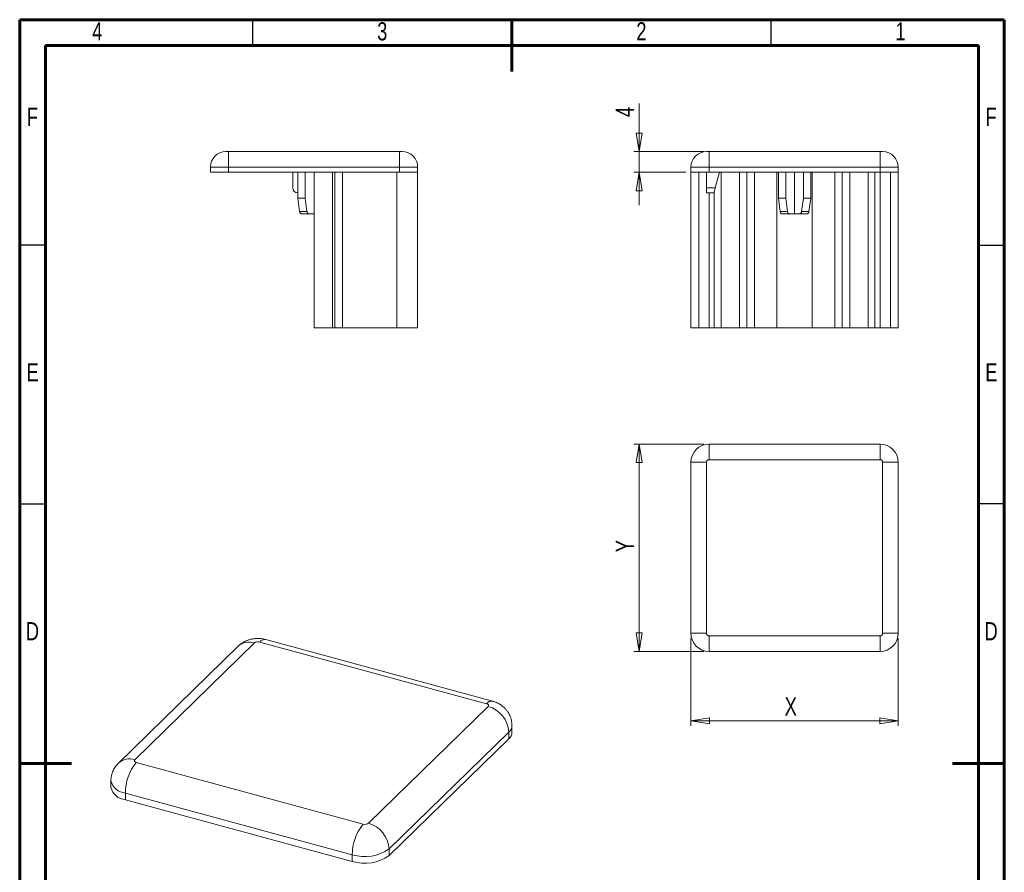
# Model space of a CAD drawing. Header units: millimetres. Extents: x 15 to 206, y 2 to 292.
# Tile 2 of 2: x 15 to 205, y 127 to 292. Entities that reach past the tile are written whole.
import ezdxf

# ---------------------------------------------------------------- set-up
doc = ezdxf.new("R2010")
doc.units = ezdxf.units.MM
doc.styles.add('SLDTEXTSTYLE0', font='TXT', dxfattribs={"width": 0.75})
doc.dimstyles.new('SLDDIMSTYLE0', dxfattribs={"dimtxt": 3.5, "dimasz": 3.556, "dimexe": 0, "dimexo": 0.0625, "dimgap": 0.875, "dimtad": 1, "dimrnd": 1e-09, "dimzin": 12, "dimdsep": 46, "dimtxsty": 'SLDTEXTSTYLE0', "dimblk1": 'CLOSED', "dimblk2": 'CLOSED', "dimsah": 1, "dimcen": 0.09, "dimadec": 0, "dimazin": 3, "dimtfac": 1, "dimtmove": 0, "dimatfit": 0, "dimldrblk": 'CLOSED', "dimfxl": 1, "dimfrac": 2, "dimtolj": 1, "dimtzin": 12, "dimarcsym": 0})
doc.dimstyles.new('SLDDIMSTYLE1', dxfattribs={"dimtxt": 3.5, "dimasz": 3.556, "dimexe": 0, "dimexo": 0.0625, "dimgap": 0.875, "dimtad": 1, "dimrnd": 1e-09, "dimzin": 12, "dimdsep": 46, "dimtxsty": 'SLDTEXTSTYLE0', "dimblk1": 'CLOSED', "dimblk2": 'CLOSED', "dimsah": 1, "dimcen": 0.09, "dimadec": 0, "dimazin": 3, "dimtfac": 1, "dimtofl": 0, "dimtmove": 0, "dimatfit": 3, "dimldrblk": 'CLOSED', "dimfxl": 1, "dimfrac": 2, "dimtolj": 1, "dimtzin": 12, "dimarcsym": 0})

# ---------------------------------------------------------------- blocks, each defined once
blk = doc.blocks.new('_CLOSED')
at = {"color": 0, "linetype": 'ByBlock', "lineweight": -2}
for p, q in [((-1, 0.166667), (0, 0)), ((-1, 0.166667), (-1, -0.166667)), ((0, 0), (-1, -0.166667)), ((0, 0), (-1, 0))]:
    blk.add_line(p, q, dxfattribs=at)
blk = doc.blocks.new('_D')
at = {"color": 7, "linetype": 'Continuous', "lineweight": 0}
for p, q in [((134.53, 266.56), (134.53, 275.82)), ((147.03, 266.56), (133.53, 266.56)), ((134.53, 266.56), (134.53, 262.56)), ((143.53, 262.56), (133.53, 262.56)), ((134.53, 262.56), (134.53, 256.21))]:
    blk.add_line(p, q, dxfattribs=at)
at = {"color": 7, "linetype": 'Continuous', "lineweight": 0, "xscale": 3.556, "yscale": 3.556}
for p, rotation in [((134.53, 266.56), 270), ((134.53, 262.56), 90)]:
    blk.add_blockref('_CLOSED', p, dxfattribs=dict(at, rotation=rotation))
at = {"color": 7, "linetype": 'Continuous', "lineweight": 0, "insert": (130.02, 273.23), "char_height": 3.5, "attachment_point": 1, "rotation": 90, "style": 'SLDTEXTSTYLE0'}
blk.add_mtext('4', dxfattribs=at)
blk = doc.blocks.new('_D_1')
at = {"color": 7, "linetype": 'Continuous', "lineweight": 0}
for p, q in [((144.53, 172.61), (144.53, 155.72)), ((184.53, 172.61), (184.53, 155.72)), ((144.53, 156.72), (184.53, 156.72))]:
    blk.add_line(p, q, dxfattribs=at)
at = {"color": 7, "linetype": 'Continuous', "lineweight": 0, "xscale": 3.556, "yscale": 3.556, "rotation": 180}
blk.add_blockref('_CLOSED', (144.53, 156.72, -2), dxfattribs=at)
at = {"color": 7, "linetype": 'Continuous', "lineweight": 0, "xscale": 3.556, "yscale": 3.556}
blk.add_blockref('_CLOSED', (184.53, 156.72, -2), dxfattribs=at)
at = {"color": 7, "linetype": 'Continuous', "lineweight": 0, "insert": (162.62, 161.23), "char_height": 3.5, "attachment_point": 1, "style": 'SLDTEXTSTYLE0'}
blk.add_mtext('X', dxfattribs=at)
blk = doc.blocks.new('_D_2')
at = {"color": 7, "linetype": 'Continuous', "lineweight": 0}
for p, q in [((147.03, 210.11), (133.53, 210.11)), ((134.53, 210.11), (134.53, 170.11)), ((147.03, 170.11), (133.53, 170.11))]:
    blk.add_line(p, q, dxfattribs=at)
at = {"color": 7, "linetype": 'Continuous', "lineweight": 0, "xscale": 3.556, "yscale": 3.556}
for p, rotation in [((134.53, 210.11, -2), 90), ((134.53, 170.11, -2), 270)]:
    blk.add_blockref('_CLOSED', p, dxfattribs=dict(at, rotation=rotation))
at = {"color": 7, "linetype": 'Continuous', "lineweight": 0, "insert": (130.02, 189.25), "char_height": 3.5, "attachment_point": 1, "rotation": 90, "style": 'SLDTEXTSTYLE0'}
blk.add_mtext('Y', dxfattribs=at)

msp = doc.modelspace()

# ---------------------------------------------------------------- linework, layer by layer
at = {"color": 7, "linetype": 'Continuous', "lineweight": 60}
for p, q in [((205, 292), (15, 292)), ((15, 292), (15, 5)), ((110, 282), (110, 292)), ((205, 5), (205, 292)), ((20, 287), (200, 287)), ((20, 10), (20, 287)), ((200, 287), (200, 10)), ((15, 148.5), (25, 148.5)), ((195, 148.5), (205, 148.5))]:
    msp.add_line(p, q, dxfattribs=at)
at = {"color": 7, "linetype": 'Continuous', "lineweight": 30}
for p, q in [((60, 287), (60, 292)), ((160, 287), (160, 292)), ((20, 248.5), (15, 248.5)), ((200, 248.5), (205, 248.5)), ((20, 198.5), (15, 198.5)), ((200, 198.651), (205, 198.651))]:
    msp.add_line(p, q, dxfattribs=at)
at = {"color": 7, "linetype": 'Continuous', "lineweight": 15}
for p, q in [((55.295, 263.561), (55.295, 266.561)), ((88.295, 266.561), (55.295, 266.561)), ((88.295, 263.561), (88.295, 266.561)), ((148.027, 263.561), (148.027, 266.561)), ((181.027, 266.561), (148.027, 266.561)), ((181.027, 263.561), (181.027, 266.561)), ((51.795, 263.561), (55.295, 263.561)), ((51.795, 263.561), (51.795, 262.561)), ((51.795, 262.561), (55.295, 262.561)), ((55.295, 263.561), (88.295, 263.561)), ((55.295, 262.561), (55.295, 263.561)), ((88.295, 262.561), (55.295, 262.561)), ((67.695, 262.561), (67.695, 259.561)), ((68.679, 262.561), (68.679, 257.561)), ((70.093, 257.561), (70.093, 262.561)), ((71.795, 232.561), (71.795, 262.561)), ((75.352, 232.561), (75.352, 262.561)), ((75.795, 232.561), (75.795, 262.561)), ((77.295, 232.561), (77.295, 262.561)), ((87.795, 262.561), (77.295, 262.561)), ((87.795, 232.561), (87.795, 262.561)), ((88.295, 263.561), (91.795, 263.561)), ((88.295, 263.561), (88.295, 262.561)), ((88.295, 262.561), (91.795, 262.561)), ((91.795, 262.561), (91.795, 263.561)), ((91.795, 232.561), (91.795, 262.561)), ((144.527, 263.561), (148.027, 263.561)), ((144.527, 263.561), (144.527, 262.561)), ((144.527, 232.561), (144.527, 262.561)), ((144.527, 262.561), (148.027, 262.561)), ((146.027, 232.561), (146.027, 262.561)), ((147.527, 262.561), (147.527, 259.561)), ((148.027, 263.561), (181.027, 263.561)), ((148.027, 262.561), (148.027, 263.561)), ((181.027, 262.561), (148.027, 262.561)), ((150.027, 262.561), (149.223, 259.561)), ((150.335, 232.561), (150.335, 262.561)), ((153.87, 232.561), (153.87, 262.561)), ((155.313, 232.561), (155.313, 262.561)), ((156.777, 262.561), (156.777, 232.561)), ((161.127, 262.561), (161.127, 232.561)), ((161.411, 262.561), (161.411, 257.561)), ((162.826, 257.561), (162.826, 262.561)), ((164.527, 254.561), (164.527, 262.561)), ((166.229, 262.561), (166.229, 257.561)), ((167.643, 257.561), (167.643, 262.561)), ((167.927, 232.561), (167.927, 262.561)), ((172.277, 232.561), (172.277, 262.561)), ((173.742, 232.561), (173.742, 262.561)), ((175.184, 232.561), (175.184, 262.561)), ((178.72, 232.561), (178.72, 262.561)), ((180.027, 232.561), (180.027, 262.561)), ((181.027, 263.561), (184.527, 263.561)), ((181.027, 263.561), (181.027, 262.561)), ((181.027, 232.561), (181.027, 262.561)), ((181.027, 262.561), (184.527, 262.561)), ((183.027, 232.561), (183.027, 262.561)), ((184.527, 262.561), (184.527, 263.561)), ((184.527, 232.561), (184.527, 262.561)), ((149.223, 259.561), (147.527, 259.561)), ((147.527, 259.561), (147.527, 258.561)), ((147.527, 258.561), (148.955, 258.561)), ((149.027, 232.561), (149.027, 258.829)), ((68.679, 257.561), (70.093, 257.561)), ((68.679, 257.561), (69.017, 254.974)), ((70.432, 254.974), (70.093, 257.561)), ((161.411, 257.561), (162.826, 257.561)), ((161.411, 257.561), (161.75, 254.974)), ((163.164, 254.974), (162.826, 257.561)), ((166.229, 257.561), (165.89, 254.974)), ((166.229, 257.561), (167.643, 257.561)), ((167.304, 254.974), (167.643, 257.561)), ((69.017, 254.974), (70.432, 254.974)), ((161.75, 254.974), (163.164, 254.974)), ((165.89, 254.974), (167.304, 254.974)), ((71.795, 254.561), (70.804, 254.561)), ((164.527, 254.561), (163.536, 254.561)), ((165.518, 254.561), (164.527, 254.561)), ((75.352, 232.561), (71.795, 232.561)), ((75.795, 232.561), (75.352, 232.561)), ((77.295, 232.561), (75.795, 232.561)), ((87.795, 232.561), (77.295, 232.561)), ((91.795, 232.561), (87.795, 232.561)), ((146.027, 232.561), (144.527, 232.561)), ((148.027, 232.561), (146.027, 232.561)), ((149.027, 232.561), (148.027, 232.561)), ((150.335, 232.561), (149.027, 232.561)), ((153.87, 232.561), (150.335, 232.561)), ((155.313, 232.561), (153.87, 232.561)), ((156.777, 232.561), (155.313, 232.561)), ((156.777, 232.561), (161.127, 232.561)), ((161.127, 232.561), (167.927, 232.561)), ((167.927, 232.561), (172.277, 232.561)), ((173.742, 232.561), (172.277, 232.561)), ((175.184, 232.561), (173.742, 232.561)), ((178.72, 232.561), (175.184, 232.561)), ((180.027, 232.561), (178.72, 232.561)), ((181.027, 232.561), (180.027, 232.561)), ((183.027, 232.561), (181.027, 232.561)), ((184.527, 232.561), (183.027, 232.561)), ((181.027, 210.107), (148.027, 210.107)), ((148.027, 210.107), (148.027, 207.107)), ((181.027, 207.107), (181.027, 210.107)), ((148.027, 207.107), (181.027, 207.107)), ((144.527, 206.607), (144.527, 173.607)), ((144.527, 206.607), (147.527, 206.607)), ((147.527, 173.607), (147.527, 206.607)), ((181.527, 206.607), (181.527, 173.607)), ((184.527, 206.607), (181.527, 206.607)), ((184.527, 173.607), (184.527, 206.607)), ((144.527, 173.607), (147.527, 173.607)), ((181.027, 173.107), (148.027, 173.107)), ((148.027, 170.107), (148.027, 173.107)), ((181.027, 170.107), (181.027, 173.107)), ((184.527, 173.607), (181.527, 173.607)), ((57.152, 171.115), (34.05, 148.567)), ((37.193, 149.204), (60.295, 171.752)), ((61.308, 171.913), (105.087, 160.015)), ((106.267, 160.5), (62.488, 172.399)), ((148.027, 170.107), (181.027, 170.107)), ((105.4, 159.493), (82.299, 136.946)), ((109.987, 154.531), (109.987, 155.816)), ((86.279, 132.007), (109.38, 154.554)), ((109.38, 154.554), (109.38, 153.269)), ((109.38, 153.269), (86.279, 130.721)), ((81.285, 136.784), (37.507, 148.682)), ((32.607, 145.167), (32.607, 143.881)), ((35.407, 142.775), (79.185, 130.877)), ((35.407, 141.49), (35.407, 142.775)), ((79.185, 129.591), (35.407, 141.49)), ((86.279, 130.721), (86.279, 132.007)), ((79.185, 130.877), (79.185, 129.591))]:
    msp.add_line(p, q, dxfattribs=at)
at = {"color": 8, "linetype": 'Continuous', "lineweight": 15}
msp.add_line((148.027, 232.561), (148.027, 258.561), dxfattribs=at)
at = {"color": 7, "linetype": 'Continuous', "lineweight": 15, "flags": 128}
msp.add_lwpolyline([(148.955, 258.561), (148.959, 258.576), (148.971, 258.622), (148.991, 258.695), (149.018, 258.795), (149.051, 258.918), (149.089, 259.061), (149.132, 259.219), (149.177, 259.388), (149.223, 259.561)], dxfattribs=at)
at = {"color": 7, "linetype": 'Continuous', "lineweight": 15}
for centre, radius, start, end in [((54.795, 263.561), 3, 90, 180), ((88.795, 263.561), 3, 0, 90), ((147.527, 263.561), 3, 90, 180), ((181.527, 263.561), 3, 0, 90), ((68.695, 259.561), 1, 180, 270), ((148.027, 206.607), 3.5, 90, 180), ((181.027, 206.607), 3.5, 0, 90), ((148.027, 173.607), 3.5, 180, 270), ((181.027, 173.607), 3.5, 270, 0), ((103.928, 154.234), 5.462, 3.36593, 74.35944), ((108.24, 154.594), 1.748, 310.70859, 357.92951), ((44.541, 142.855), 9.135, 140.35977, 180.49661), ((35.675, 144.638), 3.16, 193.86345, 265.13358), ((80.826, 131.686), 5.462, 3.36593, 74.35944), ((88.32, 130.956), 9.135, 140.35977, 180.49661), ((81.599, 138.557), 8.05, 252.55173, 305.54322), ((81.599, 137.271), 8.05, 252.55173, 305.54322)]:
    msp.add_arc(centre, radius, start, end, dxfattribs=at)
at = {"color": 8, "linetype": 'Continuous', "lineweight": 15}
for centre, radius, start, end in [((59.272, 168.724), 3.196, 71.34282, 131.5672), ((62.342, 171.078), 1.329, 83.65641, 141.04295), ((106.101, 159.227), 1.284, 82.57854, 142.1385), ((108.24, 155.88), 1.748, 310.70905, 357.92137), ((36.171, 146.176), 3.196, 71.34333, 131.55661), ((35.675, 145.924), 3.16, 193.85722, 265.13469)]:
    msp.add_arc(centre, radius, start, end, dxfattribs=at)
at = {"color": 7, "linetype": 'Continuous', "lineweight": 15}
for points, knots in [([(55.295, 266.561), (55.232, 266.561), (55.135, 266.561), (55.018, 266.561), (54.939, 266.561), (54.874, 266.561), (54.812, 266.561), (54.801, 266.561), (54.795, 266.561)], [0, 0, 0, 0, 0.239443, 0.369379, 0.4999997, 0.629936, 0.760557, 1, 1, 1, 1]), ([(88.795, 266.561), (88.788, 266.561), (88.778, 266.561), (88.715, 266.561), (88.651, 266.561), (88.571, 266.561), (88.455, 266.561), (88.358, 266.561), (88.295, 266.561)], [0, 0, 0, 0, 0.23944298, 0.36937902, 0.49999969, 0.62993604, 0.76055702, 1, 1, 1, 1]), ([(148.027, 266.561), (147.964, 266.561), (147.867, 266.561), (147.751, 266.561), (147.671, 266.561), (147.607, 266.561), (147.544, 266.561), (147.534, 266.561), (147.527, 266.561)], [0, 0, 0, 0, 0.2394439, 0.3693792, 0.4999998, 0.6299363, 0.7605561, 1, 1, 1, 1]), ([(181.527, 266.561), (181.52, 266.561), (181.51, 266.561), (181.448, 266.561), (181.383, 266.561), (181.304, 266.561), (181.187, 266.561), (181.09, 266.561), (181.027, 266.561)], [0, 0, 0, 0, 0.2394439, 0.3693792, 0.4999998, 0.6299363, 0.7605561, 1, 1, 1, 1]), ([(69.017, 254.974), (69.028, 254.922), (69.05, 254.816), (69.128, 254.687), (69.232, 254.596), (69.324, 254.564), (69.378, 254.562), (69.389, 254.561)], [0, 0, 0, 0, 0.2262681, 0.4522771, 0.6852285, 0.9320962, 1, 1, 1, 1]), ([(70.804, 254.561), (70.758, 254.567), (70.668, 254.579), (70.551, 254.676), (70.465, 254.812), (70.442, 254.923), (70.432, 254.974)], [0, 0, 0, 0, 0.2634373, 0.5273663, 0.7777554, 1, 1, 1, 1]), ([(161.75, 254.974), (161.761, 254.922), (161.783, 254.816), (161.861, 254.687), (161.964, 254.596), (162.057, 254.564), (162.11, 254.562), (162.122, 254.561)], [0, 0, 0, 0, 0.2262683, 0.452277, 0.6852285, 0.9320961, 1, 1, 1, 1]), ([(163.536, 254.561), (163.491, 254.567), (163.401, 254.579), (163.283, 254.676), (163.197, 254.812), (163.175, 254.923), (163.164, 254.974)], [0, 0, 0, 0, 0.2634373, 0.5273664, 0.7777552, 1, 1, 1, 1]), ([(165.89, 254.974), (165.879, 254.922), (165.857, 254.816), (165.779, 254.687), (165.676, 254.596), (165.583, 254.564), (165.53, 254.562), (165.518, 254.561)], [0, 0, 0, 0, 0.2262683, 0.452277, 0.6852285, 0.9320961, 1, 1, 1, 1]), ([(166.932, 254.561), (166.978, 254.567), (167.068, 254.579), (167.185, 254.676), (167.271, 254.812), (167.294, 254.923), (167.304, 254.974)], [0, 0, 0, 0, 0.2634373, 0.5273664, 0.7777552, 1, 1, 1, 1]), ([(70.804, 254.561), (70.649, 254.561), (70.34, 254.561), (69.945, 254.561), (69.611, 254.561), (69.463, 254.561), (69.389, 254.561)], [0, 0, 0, 0, 0.2499333, 0.4999974, 0.7499334, 1, 1, 1, 1]), ([(163.536, 254.561), (163.381, 254.561), (163.072, 254.561), (162.678, 254.561), (162.344, 254.561), (162.196, 254.561), (162.122, 254.561)], [0, 0, 0, 0, 0.2499333, 0.4999974, 0.7499334, 1, 1, 1, 1]), ([(166.932, 254.561), (166.858, 254.561), (166.711, 254.561), (166.377, 254.561), (165.982, 254.561), (165.673, 254.561), (165.518, 254.561)], [0, 0, 0, 0, 0.2499333, 0.4999974, 0.7499334, 1, 1, 1, 1]), ([(147.527, 206.607), (147.534, 206.669), (147.544, 206.766), (147.606, 206.883), (147.671, 206.962), (147.751, 207.027), (147.867, 207.089), (147.964, 207.1), (148.027, 207.107)], [0, 0, 0, 0, 0.2394439, 0.3693792, 0.4999998, 0.6299363, 0.7605561, 1, 1, 1, 1]), ([(181.027, 207.107), (181.09, 207.1), (181.187, 207.089), (181.304, 207.027), (181.383, 206.963), (181.448, 206.883), (181.51, 206.767), (181.52, 206.669), (181.527, 206.607)], [0, 0, 0, 0, 0.2394439, 0.3693792, 0.4999998, 0.6299363, 0.7605561, 1, 1, 1, 1]), ([(148.027, 173.107), (147.964, 173.113), (147.867, 173.124), (147.751, 173.186), (147.671, 173.25), (147.607, 173.33), (147.544, 173.446), (147.534, 173.544), (147.527, 173.607)], [0, 0, 0, 0, 0.2394439, 0.3693792, 0.4999998, 0.6299363, 0.7605561, 1, 1, 1, 1]), ([(181.527, 173.607), (181.52, 173.544), (181.51, 173.447), (181.448, 173.33), (181.383, 173.251), (181.304, 173.186), (181.187, 173.124), (181.09, 173.113), (181.027, 173.107)], [0, 0, 0, 0, 0.2394439, 0.3693792, 0.4999998, 0.6299363, 0.7605561, 1, 1, 1, 1]), ([(60.958, 172.601), (60.774, 172.596), (60.515, 172.59), (60.133, 172.546), (59.806, 172.492), (59.418, 172.401), (59.018, 172.276), (58.608, 172.111), (58.199, 171.906), (57.803, 171.658), (57.45, 171.395), (57.245, 171.199), (57.155, 171.113)], [0, 0, 0, 0, 0.1312354, 0.1850332, 0.2746089, 0.3682905, 0.4694624, 0.5754817, 0.6850226, 0.7969957, 0.9106764, 1, 1, 1, 1]), ([(61.308, 171.913), (61.132, 171.961), (60.927, 171.971), (60.547, 171.91), (60.388, 171.843), (60.295, 171.752)], [0, 0, 0, 0, 0.5, 0.5, 1, 1, 1, 1]), ([(62.487, 172.395), (62.383, 172.423), (62.164, 172.482), (61.835, 172.538), (61.43, 172.589), (61.141, 172.596), (60.958, 172.601)], [0, 0, 0, 0, 0.2091555, 0.4418593, 0.645508, 1, 1, 1, 1]), ([(109.98, 155.816), (109.981, 155.903), (109.985, 156.158), (109.932, 156.579), (109.826, 157.072), (109.664, 157.555), (109.45, 158.02), (109.184, 158.464), (108.868, 158.882), (108.516, 159.256), (108.136, 159.583), (107.737, 159.864), (107.31, 160.108), (106.862, 160.308), (106.512, 160.436), (106.31, 160.486), (106.266, 160.497)], [0, 0, 0, 0, 0.040574, 0.1185067, 0.1967966, 0.2755339, 0.3548489, 0.4349314, 0.5160606, 0.5986582, 0.6739977, 0.7498976, 0.8263527, 0.9030605, 0.9788683, 1, 1, 1, 1]), ([(34.054, 148.565), (34.028, 148.541), (33.882, 148.409), (33.648, 148.132), (33.36, 147.738), (33.115, 147.312), (32.913, 146.861), (32.759, 146.389), (32.658, 145.903), (32.608, 145.493), (32.612, 145.247), (32.613, 145.167)], [0, 0, 0, 0, 0.0282789, 0.1562588, 0.2850517, 0.4144941, 0.5444732, 0.6749187, 0.8057967, 0.9371063, 1, 1, 1, 1])]:
    msp.add_open_spline(points, degree=3, knots=knots, dxfattribs=at)
for points in [[(105.4, 159.493), (105.593, 159.682), (105.453, 159.916), (105.087, 160.015)], [(37.193, 149.204), (37, 149.016), (37.141, 148.782), (37.507, 148.682)], [(81.285, 136.784), (81.652, 136.685), (82.106, 136.757), (82.299, 136.946)]]:
    msp.add_open_spline(points, degree=3, dxfattribs=at)

# ---------------------------------------------------------------- texts
at = {"color": 7, "linetype": 'Continuous', "lineweight": 0, "char_height": 3.5, "attachment_point": 2, "style": 'SLDTEXTSTYLE0'}
for s, insert in [('4', (29.965, 291.506)), ('3', (84.965, 291.506)), ('2', (134.965, 291.506)), ('1', (184.965, 291.506)), ('F', (17.464, 275.006)), ('F', (202.464, 275.006)), ('E', (17.506, 225.695)), ('E', (202.506, 225.695)), ('D', (17.46, 175.756)), ('D', (202.46, 175.756))]:
    msp.add_mtext(s, dxfattribs=dict(at, insert=insert))

# ---------------------------------------------------------------- dimensions: what is measured, and where the dimension line sits
at = {"color": 7, "linetype": 'Continuous', "lineweight": 0}
dim = msp.add_linear_dim(base=(134.527, 262.561), p1=(148.027, 266.561), p2=(144.527, 262.561), angle=90, dimstyle='SLDDIMSTYLE0', dxfattribs=at)
dim.commit()
dim.dimension.update_dxf_attribs({"geometry": '_D', "text_midpoint": (134.527, 274.526), "dimtype": 160})
dim = msp.add_linear_dim(base=(134.527, 170.107), p1=(148.027, 210.107), p2=(148.027, 170.107), angle=90, text='Y', dimstyle='SLDDIMSTYLE1', dxfattribs=at)
dim.commit()
dim.dimension.update_dxf_attribs({"geometry": '_D_2', "text_midpoint": (134.527, 190.629), "dimtype": 160})
dim = msp.add_linear_dim(base=(184.527, 156.72), p1=(144.527, 173.607), p2=(184.527, 173.607), text='X', dimstyle='SLDDIMSTYLE1', dxfattribs=at)
dim.commit()
dim.dimension.update_dxf_attribs({"geometry": '_D_1', "text_midpoint": (164.043, 156.72), "dimtype": 160})

doc.saveas('drawing.dxf')
